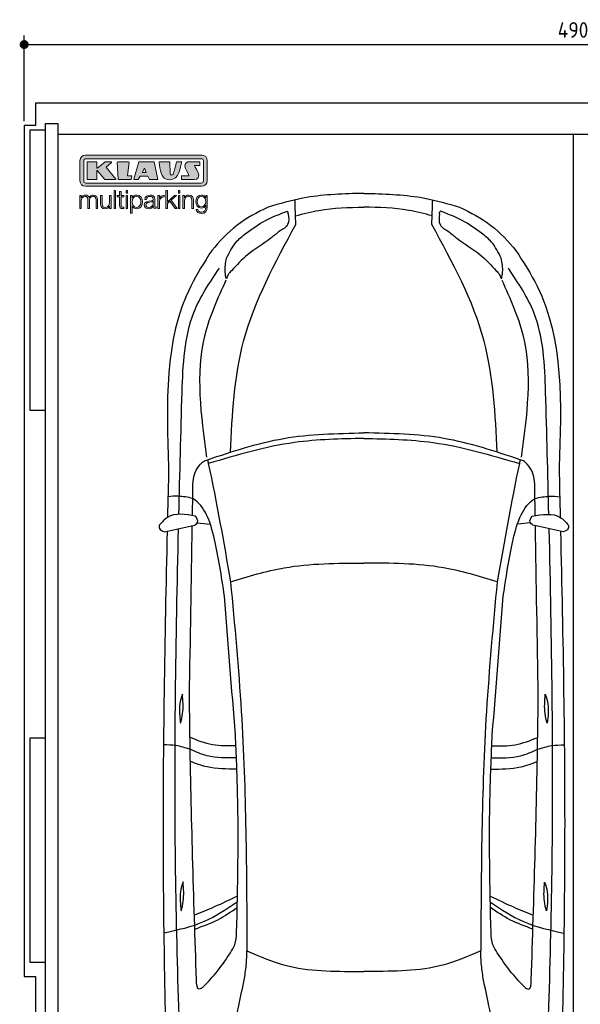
# Model space of a CAD drawing. Header units: millimetres. Extents: x -20 to 5411, y -1049 to 5673.
# Tile 2 of 3: x -20 to 2482, y 1276 to 5673. Entities that reach past the tile are written whole.
import ezdxf

# ---------------------------------------------------------------- set-up
doc = ezdxf.new("R2010")
doc.units = ezdxf.units.MM
for name, color, linetype in [('4', 3, 'Continuous'), ('5', 3, 'Continuous'), ('car', 10, 'Continuous'), ('Logo', 7, 'Continuous')]:
    doc.layers.add(name, color=color, linetype=linetype)
doc.styles.get("Standard").update_dxf_attribs({"font": 'ISOCP.SHX'})
doc.dimstyles.new('GEN-ISO', dxfattribs={"dimscale": 20, "dimtxt": 3.5, "dimasz": 2, "dimexe": 2, "dimexo": 1, "dimgap": 1.5, "dimtad": 1, "dimdec": 1, "dimdsep": 46, "dimtxsty": 'Standard', "dimblk": 'PUNKT', "dimcen": 2, "dimclrd": 256, "dimclre": 256, "dimclrt": 2, "dimadec": 0, "dimazin": 0, "dimtp": 0.1, "dimtm": 0.1, "dimtfac": 0.71, "dimtdec": 1, "dimtmove": 2, "dimatfit": 3, "dimldrblk": 'PUNKT', "dimfxl": 0, "dimtolj": 1, "dimarcsym": 0})

# ---------------------------------------------------------------- blocks, each defined once
blk = doc.blocks.new('PUNKT')
at = {"layer": '4', "color": 0, "linetype": 'ByBlock'}
blk.add_line((-0.5, 0), (-1, 0), dxfattribs=at)
at = {"layer": '4', "color": 0, "linetype": 'ByBlock', "const_width": 0.5}
blk.add_lwpolyline([(-0.25, 0, 1), (0.25, 0, 1)], format="xyb", close=True, dxfattribs=at)
blk = doc.blocks.new('*D4')
at = {"layer": '5', "lineweight": -2}
for p, q in [((0, 5220), (0, 5602.1)), ((4900, 5220), (4900, 5602.1)), ((40, 5562.1), (4860, 5562.1))]:
    blk.add_line(p, q, dxfattribs=at)
at = {"layer": 'DEFPOINTS', "color": 0}
for p in [(4900, 5562.1), (0, 5200), (4900, 5200)]:
    blk.add_point(p, dxfattribs=at)
at = {"layer": '5', "lineweight": -2, "xscale": 40, "yscale": 40, "zscale": 40, "rotation": 180}
blk.add_blockref('PUNKT', (0, 5562.1), dxfattribs=at)
at = {"layer": '5', "lineweight": -2, "xscale": 40, "yscale": 40, "zscale": 40}
blk.add_blockref('PUNKT', (4900, 5562.1), dxfattribs=at)
at = {"layer": '5', "color": 2, "insert": (2450, 5627.1), "char_height": 70, "attachment_point": 5}
blk.add_mtext('490', dxfattribs=at)
blk = doc.blocks.new('KLAUS')
at = {"layer": 'Logo'}
h = blk.add_hatch(color=8, dxfattribs=at)
h.dxf.hatch_style = 2
edge = h.paths.add_edge_path()
edge.add_spline(control_points=[(3.6, 29.09), (2.88, 29.09), (2.3, 28.51), (2.3, 27.8), (2.3, 27.8), (2.3, 16.11), (2.3, 16.11), (2.3, 15.39), (2.88, 14.81), (3.6, 14.81), (3.6, 14.81), (71.16, 14.81), (71.16, 14.81), (71.88, 14.81), (72.46, 15.39), (72.46, 16.11), (72.46, 16.11), (72.46, 27.8), (72.46, 27.8), (72.46, 28.51), (71.88, 29.09), (71.16, 29.09), (71.16, 29.09), (3.6, 29.09), (3.6, 29.09), (3.6, 29.09), (3.6, 29.09), (3.6, 29.09)], knot_values=[0, 0, 0, 0, 1, 1, 1, 2, 2, 2, 3, 3, 3, 4, 4, 4, 5, 5, 5, 6, 6, 6, 7, 7, 7, 8, 8, 8, 9, 9, 9, 9], degree=3, periodic=0)
edge = h.paths.add_edge_path()
edge.add_spline(control_points=[(3.35, 31.23), (3.35, 31.23), (71.47, 31.23), (71.47, 31.23), (73.26, 31.23), (74.71, 29.77), (74.71, 27.99), (74.71, 27.99), (74.71, 16.17), (74.71, 16.17), (74.71, 14.38), (73.26, 12.93), (71.47, 12.93), (71.47, 12.93), (3.35, 12.93), (3.35, 12.93), (1.56, 12.93), (0.11, 14.38), (0.11, 16.17), (0.11, 16.17), (0.11, 27.99), (0.11, 27.99), (0.11, 29.77), (1.56, 31.23), (3.35, 31.23), (3.35, 31.23), (3.35, 31.23), (3.35, 31.23)], knot_values=[0, 0, 0, 0, 1, 1, 1, 2, 2, 2, 3, 3, 3, 4, 4, 4, 5, 5, 5, 6, 6, 6, 7, 7, 7, 8, 8, 8, 9, 9, 9, 9], degree=3, periodic=0)
h = blk.add_hatch(color=8, dxfattribs=at)
h.dxf.hatch_style = 2
edge = h.paths.add_edge_path()
edge.add_spline(control_points=[(4.5, 27.33), (4.5, 27.33), (9.7, 27.33), (9.7, 27.33), (9.84, 27.33), (9.96, 27.22), (9.96, 27.08), (9.96, 27.08), (9.96, 23.69), (9.96, 23.69), (9.96, 23.69), (9.94, 23.64), (10.04, 23.59), (10.14, 23.53), (10.2, 23.57), (10.2, 23.57), (10.2, 23.57), (10.51, 23.75), (10.51, 23.75), (10.51, 23.75), (14.94, 27.33), (14.94, 27.33), (14.94, 27.33), (18.41, 27.33), (18.41, 27.33), (18.41, 27.33), (18.49, 27.33), (18.56, 27.2), (18.65, 27.04), (18.53, 26.91), (18.53, 26.91), (18.53, 26.91), (15.49, 24.11), (15.49, 24.11), (15.49, 24.11), (21.14, 17.06), (21.14, 17.06), (21.14, 17.06), (21.13, 16.91), (21.13, 16.91), (21.08, 16.84), (20.99, 16.82), (20.99, 16.82), (20.99, 16.82), (14.7, 16.82), (14.7, 16.82), (14.7, 16.82), (10.26, 22.17), (10.26, 22.17), (10.26, 22.17), (10.19, 22.24), (10.08, 22.21), (9.97, 22.18), (9.96, 22.11), (9.96, 22.11), (9.96, 22.11), (9.96, 17.08), (9.96, 17.08), (9.96, 16.94), (9.84, 16.82), (9.7, 16.82), (9.7, 16.82), (4.5, 16.82), (4.5, 16.82), (4.36, 16.82), (4.25, 16.94), (4.25, 17.08), (4.25, 17.08), (4.25, 27.08), (4.25, 27.08), (4.25, 27.22), (4.36, 27.33), (4.5, 27.33), (4.5, 27.33), (4.5, 27.33), (4.5, 27.33)], knot_values=[0, 0, 0, 0, 1, 1, 1, 2, 2, 2, 3, 3, 3, 4, 4, 4, 5, 5, 5, 6, 6, 6, 7, 7, 7, 8, 8, 8, 9, 9, 9, 10, 10, 10, 11, 11, 11, 12, 12, 12, 13, 13, 13, 14, 14, 14, 15, 15, 15, 16, 16, 16, 17, 17, 17, 18, 18, 18, 19, 19, 19, 20, 20, 20, 21, 21, 21, 22, 22, 22, 23, 23, 23, 24, 24, 24, 25, 25, 25, 25], degree=3, periodic=0)
h = blk.add_hatch(color=8, dxfattribs=at)
h.dxf.hatch_style = 2
h.paths.add_polyline_path([(22.42, 17.06), (21.97, 27.15), (22.24, 27.33), (28.55, 27.33), (28.86, 26.97), (28.01, 19.08), (30.26, 19.07), (30.44, 18.95), (30.08, 16.95), (29.49, 16.82), (22.6, 16.82)])
h = blk.add_hatch(color=8, dxfattribs=at)
h.paths.add_polyline_path([(36.52, 21.01), (38.93, 21.01), (37.87, 23.57)])
h.paths.add_polyline_path([(34.52, 27.33), (43.65, 27.33), (45.76, 16.94), (45.57, 16.82), (40.83, 16.82), (39.89, 18.95), (35.42, 18.95), (34.27, 16.82), (31.78, 16.82), (31.66, 17)])
h = blk.add_hatch(color=8, dxfattribs=at)
h.dxf.hatch_style = 2
edge = h.paths.add_edge_path()
edge.add_spline(control_points=[(52.69, 27.32), (52.69, 27.32), (52.88, 20.14), (52.88, 20.14), (53.01, 19.89), (53.2, 19.77), (53.43, 19.71), (53.91, 19.59), (54.43, 19.57), (54.64, 20.03), (55.23, 21.34), (56.27, 25.45), (56.6, 27.33), (56.6, 27.33), (59.77, 27.33), (59.77, 27.33), (58.77, 23.9), (58.56, 16.82), (52.63, 16.76), (48.72, 16.72), (48.01, 19.35), (47.27, 22.24), (46.89, 23.68), (46.54, 27.33), (46.54, 27.33), (46.54, 27.33), (52.69, 27.32), (52.69, 27.32), (52.69, 27.32), (52.69, 27.32), (52.69, 27.32)], knot_values=[0, 0, 0, 0, 1, 1, 1, 2, 2, 2, 3, 3, 3, 4, 4, 4, 5, 5, 5, 6, 6, 6, 7, 7, 7, 8, 8, 8, 9, 9, 9, 10, 10, 10, 10], degree=3, periodic=0)
h = blk.add_hatch(color=8, dxfattribs=at)
h.dxf.hatch_style = 2
edge = h.paths.add_edge_path()
edge.add_spline(control_points=[(64.46, 27.33), (64.46, 27.33), (70.31, 27.33), (70.31, 27.33), (70.31, 26.52), (70.31, 26.02), (70.31, 25.12), (70.31, 25.12), (67.3, 25.12), (67.3, 25.12), (67.24, 25.04), (67.25, 25.11), (67.25, 24.91), (67.25, 24.88), (69.73, 20.38), (69.73, 19.57), (69.73, 16.4), (67.22, 16.81), (65.9, 16.82), (65.9, 16.82), (59.59, 16.82), (59.59, 16.82), (59.59, 17.76), (59.59, 18.23), (59.59, 19.14), (59.59, 19.14), (63.75, 19.14), (63.75, 19.14), (63.82, 19.22), (63.81, 19.11), (63.81, 19.31), (63.81, 20.32), (61.58, 23.06), (61.58, 24.63), (61.58, 26.33), (62.83, 27.34), (64.46, 27.33), (64.46, 27.33), (64.46, 27.33), (64.46, 27.33)], knot_values=[0, 0, 0, 0, 1, 1, 1, 2, 2, 2, 3, 3, 3, 4, 4, 4, 5, 5, 5, 6, 6, 6, 7, 7, 7, 8, 8, 8, 9, 9, 9, 10, 10, 10, 11, 11, 11, 12, 12, 12, 13, 13, 13, 13], degree=3, periodic=0)
h = blk.add_hatch(color=30, dxfattribs=at)
h.dxf.hatch_style = 2
edge = h.paths.add_edge_path()
edge.add_spline(control_points=[(0, 0), (0, 0), (0.92, 0), (0.92, 0), (0.92, 0), (0.92, 4.22), (0.92, 4.22), (0.94, 5.8), (1.58, 7), (3.18, 7), (4.35, 7), (4.77, 6.15), (4.76, 5.12), (4.76, 5.12), (4.76, 0), (4.76, 0), (4.76, 0), (5.68, 0), (5.68, 0), (5.68, 0), (5.68, 4.27), (5.68, 4.27), (5.68, 5.68), (6.14, 7), (7.73, 7), (9.05, 7), (9.52, 6.32), (9.52, 5.08), (9.52, 5.08), (9.52, 0), (9.52, 0), (9.52, 0), (10.44, 0), (10.44, 0), (10.44, 0), (10.44, 5.12), (10.44, 5.12), (10.44, 6.91), (9.59, 7.77), (7.94, 7.77), (6.94, 7.77), (5.99, 7.29), (5.54, 6.3), (5.26, 7.29), (4.36, 7.77), (3.37, 7.77), (2.17, 7.77), (1.38, 7.19), (0.89, 6.28), (0.89, 6.28), (0.85, 6.28), (0.85, 6.28), (0.85, 6.28), (0.85, 7.55), (0.85, 7.55), (0.85, 7.55), (0, 7.55), (0, 7.55), (0, 7.55), (0, 0), (0, 0), (0, 0), (0, 0), (0, 0)], knot_values=[0, 0, 0, 0, 1, 1, 1, 2, 2, 2, 3, 3, 3, 4, 4, 4, 5, 5, 5, 6, 6, 6, 7, 7, 7, 8, 8, 8, 9, 9, 9, 10, 10, 10, 11, 11, 11, 12, 12, 12, 13, 13, 13, 14, 14, 14, 15, 15, 15, 16, 16, 16, 17, 17, 17, 18, 18, 18, 19, 19, 19, 20, 20, 20, 21, 21, 21, 21], degree=3, periodic=0)
h = blk.add_hatch(color=30, dxfattribs=at)
h.dxf.hatch_style = 2
edge = h.paths.add_edge_path()
edge.add_spline(control_points=[(18.31, 7.55), (18.31, 7.55), (17.39, 7.55), (17.39, 7.55), (17.39, 7.55), (17.39, 3.59), (17.39, 3.59), (17.39, 2.05), (16.7, 0.56), (15.12, 0.56), (13.66, 0.56), (13.15, 1.27), (13.1, 2.64), (13.1, 2.64), (13.1, 7.55), (13.1, 7.55), (13.1, 7.55), (12.18, 7.55), (12.18, 7.55), (12.18, 7.55), (12.18, 2.65), (12.18, 2.65), (12.18, 0.89), (12.93, -0.22), (14.83, -0.22), (15.96, -0.22), (16.95, 0.35), (17.44, 1.36), (17.44, 1.36), (17.47, 1.36), (17.47, 1.36), (17.47, 1.36), (17.47, 0), (17.47, 0), (17.47, 0), (18.31, 0), (18.31, 0), (18.31, 0), (18.31, 7.55), (18.31, 7.55), (18.31, 7.55), (18.31, 7.55), (18.31, 7.55)], knot_values=[0, 0, 0, 0, 1, 1, 1, 2, 2, 2, 3, 3, 3, 4, 4, 4, 5, 5, 5, 6, 6, 6, 7, 7, 7, 8, 8, 8, 9, 9, 9, 10, 10, 10, 11, 11, 11, 12, 12, 12, 13, 13, 13, 14, 14, 14, 14], degree=3, periodic=0)
h = blk.add_hatch(color=30, dxfattribs=at)
h.dxf.hatch_style = 2
h.paths.add_polyline_path([(20.07, 0), (20.99, 0), (20.99, 10.45), (20.07, 10.45)])
h = blk.add_hatch(color=30, dxfattribs=at)
h.dxf.hatch_style = 2
edge = h.paths.add_edge_path()
edge.add_spline(control_points=[(24.22, 9.82), (24.22, 9.82), (23.3, 9.82), (23.3, 9.82), (23.3, 9.82), (23.3, 7.55), (23.3, 7.55), (23.3, 7.55), (21.98, 7.55), (21.98, 7.55), (21.98, 7.55), (21.98, 6.78), (21.98, 6.78), (21.98, 6.78), (23.3, 6.78), (23.3, 6.78), (23.3, 6.78), (23.3, 1.61), (23.3, 1.61), (23.28, 0.32), (23.71, -0.09), (24.94, -0.09), (25.22, -0.09), (25.48, -0.06), (25.76, -0.06), (25.76, -0.06), (25.76, 0.73), (25.76, 0.73), (25.5, 0.7), (25.23, 0.69), (24.97, 0.69), (24.31, 0.73), (24.22, 1.08), (24.22, 1.68), (24.22, 1.68), (24.22, 6.78), (24.22, 6.78), (24.22, 6.78), (25.76, 6.78), (25.76, 6.78), (25.76, 6.78), (25.76, 7.55), (25.76, 7.55), (25.76, 7.55), (24.22, 7.55), (24.22, 7.55), (24.22, 7.55), (24.22, 9.82), (24.22, 9.82), (24.22, 9.82), (24.22, 9.82), (24.22, 9.82)], knot_values=[0, 0, 0, 0, 1, 1, 1, 2, 2, 2, 3, 3, 3, 4, 4, 4, 5, 5, 5, 6, 6, 6, 7, 7, 7, 8, 8, 8, 9, 9, 9, 10, 10, 10, 11, 11, 11, 12, 12, 12, 13, 13, 13, 14, 14, 14, 15, 15, 15, 16, 16, 16, 17, 17, 17, 17], degree=3, periodic=0)
h = blk.add_hatch(color=30, dxfattribs=at)
h.paths.add_polyline_path([(27.1, 0), (28.03, 0), (28.03, 7.55), (27.1, 7.55)])
h.paths.add_polyline_path([(27.1, 8.98), (28.03, 8.98), (28.03, 10.45), (27.1, 10.45)])
h = blk.add_hatch(color=30, dxfattribs=at)
edge = h.paths.add_edge_path()
edge.add_spline(control_points=[(35.84, 3.78), (35.84, 2.21), (35.12, 0.56), (33.37, 0.56), (31.4, 0.56), (30.72, 2.21), (30.72, 3.78), (30.72, 5.49), (31.33, 7), (33.37, 7), (35.12, 7), (35.84, 5.34), (35.84, 3.78), (35.84, 3.78), (35.84, 3.78), (35.84, 3.78)], knot_values=[0, 0, 0, 0, 1, 1, 1, 2, 2, 2, 3, 3, 3, 4, 4, 4, 5, 5, 5, 5], degree=3, periodic=0)
edge = h.paths.add_edge_path()
edge.add_spline(control_points=[(29.79, -2.8), (29.79, -2.8), (30.72, -2.8), (30.72, -2.8), (30.72, -2.8), (30.72, 1.43), (30.72, 1.43), (30.72, 1.43), (30.74, 1.43), (30.74, 1.43), (31.14, 0.35), (32.24, -0.22), (33.37, -0.22), (35.66, -0.22), (36.76, 1.64), (36.76, 3.78), (36.76, 5.91), (35.66, 7.77), (33.37, 7.77), (32.15, 7.77), (31.1, 7.14), (30.67, 6.12), (30.67, 6.12), (30.64, 6.12), (30.64, 6.12), (30.64, 6.12), (30.64, 7.55), (30.64, 7.55), (30.64, 7.55), (29.79, 7.55), (29.79, 7.55), (29.79, 7.55), (29.79, -2.8), (29.79, -2.8), (29.79, -2.8), (29.79, -2.8), (29.79, -2.8)], knot_values=[0, 0, 0, 0, 1, 1, 1, 2, 2, 2, 3, 3, 3, 4, 4, 4, 5, 5, 5, 6, 6, 6, 7, 7, 7, 8, 8, 8, 9, 9, 9, 10, 10, 10, 11, 11, 11, 12, 12, 12, 12], degree=3, periodic=0)
h = blk.add_hatch(color=30, dxfattribs=at)
edge = h.paths.add_edge_path()
edge.add_spline(control_points=[(43.03, 2.93), (43.04, 1.45), (41.8, 0.56), (40.39, 0.56), (39.53, 0.56), (38.71, 1.13), (38.71, 2.05), (38.71, 3.53), (40.66, 3.51), (42.22, 3.79), (42.47, 3.84), (42.88, 3.91), (43, 4.13), (43, 4.13), (43.03, 4.13), (43.03, 4.13), (43.03, 4.13), (43.03, 2.93), (43.03, 2.93), (43.03, 2.93), (43.03, 2.93), (43.03, 2.93)], knot_values=[0, 0, 0, 0, 1, 1, 1, 2, 2, 2, 3, 3, 3, 4, 4, 4, 5, 5, 5, 6, 6, 6, 7, 7, 7, 7], degree=3, periodic=0)
edge = h.paths.add_edge_path()
edge.add_spline(control_points=[(39.03, 5.24), (39.06, 6.47), (39.91, 7), (41.05, 7), (42.14, 7), (43.03, 6.69), (43.03, 5.45), (43.03, 4.61), (42.6, 4.51), (41.84, 4.42), (39.85, 4.19), (37.79, 4.11), (37.79, 1.99), (37.79, 0.47), (38.93, -0.22), (40.32, -0.22), (41.77, -0.22), (42.43, 0.34), (43.07, 1.32), (43.07, 1.32), (43.1, 1.32), (43.1, 1.32), (43.1, 0.53), (43.25, 0), (44.19, 0), (44.43, 0), (44.58, 0.01), (44.79, 0.06), (44.79, 0.06), (44.79, 0.83), (44.79, 0.83), (44.71, 0.81), (44.6, 0.78), (44.49, 0.78), (44.13, 0.78), (43.95, 0.98), (43.95, 1.33), (43.95, 1.33), (43.95, 5.34), (43.95, 5.34), (43.95, 7.36), (42.5, 7.77), (41.17, 7.77), (39.44, 7.77), (38.2, 7.01), (38.11, 5.24), (38.11, 5.24), (39.03, 5.24), (39.03, 5.24), (39.03, 5.24), (39.03, 5.24), (39.03, 5.24)], knot_values=[0, 0, 0, 0, 1, 1, 1, 2, 2, 2, 3, 3, 3, 4, 4, 4, 5, 5, 5, 6, 6, 6, 7, 7, 7, 8, 8, 8, 9, 9, 9, 10, 10, 10, 11, 11, 11, 12, 12, 12, 13, 13, 13, 14, 14, 14, 15, 15, 15, 16, 16, 16, 17, 17, 17, 17], degree=3, periodic=0)
h = blk.add_hatch(color=30, dxfattribs=at)
h.dxf.hatch_style = 2
edge = h.paths.add_edge_path()
edge.add_spline(control_points=[(45.79, 0), (45.79, 0), (46.71, 0), (46.71, 0), (46.71, 0), (46.71, 4.03), (46.71, 4.03), (46.71, 5.59), (47.85, 6.82), (49.52, 6.73), (49.52, 6.73), (49.52, 7.66), (49.52, 7.66), (48.16, 7.72), (47.14, 7), (46.67, 5.78), (46.67, 5.78), (46.64, 5.78), (46.64, 5.78), (46.64, 5.78), (46.64, 7.55), (46.64, 7.55), (46.64, 7.55), (45.79, 7.55), (45.79, 7.55), (45.79, 7.55), (45.79, 0), (45.79, 0), (45.79, 0), (45.79, 0), (45.79, 0)], knot_values=[0, 0, 0, 0, 1, 1, 1, 2, 2, 2, 3, 3, 3, 4, 4, 4, 5, 5, 5, 6, 6, 6, 7, 7, 7, 8, 8, 8, 9, 9, 9, 10, 10, 10, 10], degree=3, periodic=0)
h = blk.add_hatch(color=30, dxfattribs=at)
h.dxf.hatch_style = 2
h.paths.add_polyline_path([(50.4, 0), (51.32, 0), (51.32, 2.87), (52.82, 4.11), (55.8, 0), (56.96, 0), (53.52, 4.76), (56.74, 7.55), (55.51, 7.55), (51.32, 3.89), (51.32, 10.45), (50.4, 10.45)])
h = blk.add_hatch(color=30, dxfattribs=at)
h.paths.add_polyline_path([(57.74, 0), (58.66, 0), (58.66, 7.55), (57.74, 7.55)])
h.paths.add_polyline_path([(57.74, 8.98), (58.66, 8.98), (58.66, 10.45), (57.74, 10.45)])
h = blk.add_hatch(color=30, dxfattribs=at)
h.dxf.hatch_style = 2
edge = h.paths.add_edge_path()
edge.add_spline(control_points=[(60.41, 0), (60.41, 0), (61.33, 0), (61.33, 0), (61.33, 0), (61.33, 4.41), (61.33, 4.41), (61.36, 5.89), (62.24, 7), (63.7, 7), (65.2, 7), (65.62, 6.02), (65.62, 4.71), (65.62, 4.71), (65.62, 0), (65.62, 0), (65.62, 0), (66.54, 0), (66.54, 0), (66.54, 0), (66.54, 4.86), (66.54, 4.86), (66.54, 6.66), (65.9, 7.77), (63.78, 7.77), (62.71, 7.77), (61.7, 7.16), (61.36, 6.25), (61.36, 6.25), (61.33, 6.25), (61.33, 6.25), (61.33, 6.25), (61.33, 7.55), (61.33, 7.55), (61.33, 7.55), (60.41, 7.55), (60.41, 7.55), (60.41, 7.55), (60.41, 0), (60.41, 0), (60.41, 0), (60.41, 0), (60.41, 0)], knot_values=[0, 0, 0, 0, 1, 1, 1, 2, 2, 2, 3, 3, 3, 4, 4, 4, 5, 5, 5, 6, 6, 6, 7, 7, 7, 8, 8, 8, 9, 9, 9, 10, 10, 10, 11, 11, 11, 12, 12, 12, 13, 13, 13, 14, 14, 14, 14], degree=3, periodic=0)
h = blk.add_hatch(color=30, dxfattribs=at)
edge = h.paths.add_edge_path()
edge.add_spline(control_points=[(71.32, 0.86), (69.62, 0.86), (68.83, 2.34), (68.83, 3.86), (68.83, 5.43), (69.56, 7), (71.32, 7), (73.06, 7), (73.75, 5.34), (73.75, 3.86), (73.75, 2.33), (72.91, 0.86), (71.32, 0.86), (71.32, 0.86), (71.32, 0.86), (71.32, 0.86)], knot_values=[0, 0, 0, 0, 1, 1, 1, 2, 2, 2, 3, 3, 3, 4, 4, 4, 5, 5, 5, 5], degree=3, periodic=0)
edge = h.paths.add_edge_path()
edge.add_spline(control_points=[(74.67, 7.55), (74.67, 7.55), (73.75, 7.55), (73.75, 7.55), (73.75, 7.55), (73.75, 6.25), (73.75, 6.25), (73.75, 6.25), (73.72, 6.25), (73.72, 6.25), (73.35, 7.09), (72.41, 7.77), (71.32, 7.77), (69.13, 7.77), (67.9, 6.05), (67.9, 3.97), (67.9, 1.82), (68.9, 0.09), (71.32, 0.09), (72.4, 0.09), (73.29, 0.72), (73.72, 1.64), (73.72, 1.64), (73.75, 1.64), (73.75, 1.64), (73.75, 1.64), (73.75, 0.61), (73.75, 0.61), (73.75, -1.23), (73.01, -2.24), (71.32, -2.24), (70.29, -2.24), (69.31, -1.85), (69.1, -0.73), (69.1, -0.73), (68.18, -0.73), (68.18, -0.73), (68.31, -2.34), (69.81, -3.02), (71.32, -3.02), (73.79, -3.02), (74.65, -1.64), (74.67, 0.61), (74.67, 0.61), (74.67, 7.55), (74.67, 7.55), (74.67, 7.55), (74.67, 7.55), (74.67, 7.55)], knot_values=[0, 0, 0, 0, 1, 1, 1, 2, 2, 2, 3, 3, 3, 4, 4, 4, 5, 5, 5, 6, 6, 6, 7, 7, 7, 8, 8, 8, 9, 9, 9, 10, 10, 10, 11, 11, 11, 12, 12, 12, 13, 13, 13, 14, 14, 14, 15, 15, 15, 16, 16, 16, 16], degree=3, periodic=0)
at = {"layer": 'Logo', "lineweight": 0}
for points in [[(22.42, 17.06), (21.97, 27.15), (22.24, 27.33), (28.55, 27.33), (28.86, 26.97), (28.01, 19.08), (30.26, 19.07), (30.44, 18.95), (30.08, 16.95), (29.49, 16.82), (22.6, 16.82), (22.42, 17.06), (22.42, 17.06)], [(34.52, 27.33), (43.65, 27.33), (45.76, 16.94), (45.57, 16.82), (40.83, 16.82), (39.89, 18.95), (35.42, 18.95), (34.27, 16.82), (31.78, 16.82), (31.66, 17), (34.52, 27.33), (34.52, 27.33)], [(36.52, 21.01), (38.93, 21.01), (37.87, 23.57), (36.52, 21.01), (36.52, 21.01)], [(20.07, 0), (20.99, 0), (20.99, 10.45), (20.07, 10.45), (20.07, 0), (20.07, 0)], [(27.1, 8.98), (28.03, 8.98), (28.03, 10.45), (27.1, 10.45), (27.1, 8.98), (27.1, 8.98)], [(27.1, 0), (28.03, 0), (28.03, 7.55), (27.1, 7.55), (27.1, 0), (27.1, 0)], [(50.4, 0), (51.32, 0), (51.32, 2.87), (52.82, 4.11), (55.8, 0), (56.96, 0), (53.52, 4.76), (56.74, 7.55), (55.51, 7.55), (51.32, 3.89), (51.32, 10.45), (50.4, 10.45), (50.4, 0), (50.4, 0)], [(57.74, 8.98), (58.66, 8.98), (58.66, 10.45), (57.74, 10.45), (57.74, 8.98), (57.74, 8.98)], [(57.74, 0), (58.66, 0), (58.66, 7.55), (57.74, 7.55), (57.74, 0), (57.74, 0)]]:
    blk.add_lwpolyline(points, dxfattribs=at)
for points, knots in [([(3.35, 31.23), (3.35, 31.23), (71.47, 31.23), (71.47, 31.23), (73.26, 31.23), (74.71, 29.77), (74.71, 27.99), (74.71, 27.99), (74.71, 16.17), (74.71, 16.17), (74.71, 14.38), (73.26, 12.93), (71.47, 12.93), (71.47, 12.93), (3.35, 12.93), (3.35, 12.93), (1.56, 12.93), (0.11, 14.38), (0.11, 16.17), (0.11, 16.17), (0.11, 27.99), (0.11, 27.99), (0.11, 29.77), (1.56, 31.23), (3.35, 31.23), (3.35, 31.23), (3.35, 31.23), (3.35, 31.23)], [0, 0, 0, 0, 1, 1, 1, 2, 2, 2, 3, 3, 3, 4, 4, 4, 5, 5, 5, 6, 6, 6, 7, 7, 7, 8, 8, 8, 9, 9, 9, 9]), ([(3.6, 29.09), (2.88, 29.09), (2.3, 28.51), (2.3, 27.8), (2.3, 27.8), (2.3, 16.11), (2.3, 16.11), (2.3, 15.39), (2.88, 14.81), (3.6, 14.81), (3.6, 14.81), (71.16, 14.81), (71.16, 14.81), (71.88, 14.81), (72.46, 15.39), (72.46, 16.11), (72.46, 16.11), (72.46, 27.8), (72.46, 27.8), (72.46, 28.51), (71.88, 29.09), (71.16, 29.09), (71.16, 29.09), (3.6, 29.09), (3.6, 29.09), (3.6, 29.09), (3.6, 29.09), (3.6, 29.09)], [0, 0, 0, 0, 1, 1, 1, 2, 2, 2, 3, 3, 3, 4, 4, 4, 5, 5, 5, 6, 6, 6, 7, 7, 7, 8, 8, 8, 9, 9, 9, 9]), ([(4.5, 27.33), (4.5, 27.33), (9.7, 27.33), (9.7, 27.33), (9.84, 27.33), (9.96, 27.22), (9.96, 27.08), (9.96, 27.08), (9.96, 23.69), (9.96, 23.69), (9.96, 23.69), (9.94, 23.64), (10.04, 23.59), (10.14, 23.53), (10.2, 23.57), (10.2, 23.57), (10.2, 23.57), (10.51, 23.75), (10.51, 23.75), (10.51, 23.75), (14.94, 27.33), (14.94, 27.33), (14.94, 27.33), (18.41, 27.33), (18.41, 27.33), (18.41, 27.33), (18.49, 27.33), (18.56, 27.2), (18.65, 27.04), (18.53, 26.91), (18.53, 26.91), (18.53, 26.91), (15.49, 24.11), (15.49, 24.11), (15.49, 24.11), (21.14, 17.06), (21.14, 17.06), (21.14, 17.06), (21.13, 16.91), (21.13, 16.91), (21.08, 16.84), (20.99, 16.82), (20.99, 16.82), (20.99, 16.82), (14.7, 16.82), (14.7, 16.82), (14.7, 16.82), (10.26, 22.17), (10.26, 22.17), (10.26, 22.17), (10.19, 22.24), (10.08, 22.21), (9.97, 22.18), (9.96, 22.11), (9.96, 22.11), (9.96, 22.11), (9.96, 17.08), (9.96, 17.08), (9.96, 16.94), (9.84, 16.82), (9.7, 16.82), (9.7, 16.82), (4.5, 16.82), (4.5, 16.82), (4.36, 16.82), (4.25, 16.94), (4.25, 17.08), (4.25, 17.08), (4.25, 27.08), (4.25, 27.08), (4.25, 27.22), (4.36, 27.33), (4.5, 27.33), (4.5, 27.33), (4.5, 27.33), (4.5, 27.33)], [0, 0, 0, 0, 1, 1, 1, 2, 2, 2, 3, 3, 3, 4, 4, 4, 5, 5, 5, 6, 6, 6, 7, 7, 7, 8, 8, 8, 9, 9, 9, 10, 10, 10, 11, 11, 11, 12, 12, 12, 13, 13, 13, 14, 14, 14, 15, 15, 15, 16, 16, 16, 17, 17, 17, 18, 18, 18, 19, 19, 19, 20, 20, 20, 21, 21, 21, 22, 22, 22, 23, 23, 23, 24, 24, 24, 25, 25, 25, 25]), ([(52.69, 27.32), (52.69, 27.32), (52.88, 20.14), (52.88, 20.14), (53.01, 19.89), (53.2, 19.77), (53.43, 19.71), (53.91, 19.59), (54.43, 19.57), (54.64, 20.03), (55.23, 21.34), (56.27, 25.45), (56.6, 27.33), (56.6, 27.33), (59.77, 27.33), (59.77, 27.33), (58.77, 23.9), (58.56, 16.82), (52.63, 16.76), (48.72, 16.72), (48.01, 19.35), (47.27, 22.24), (46.89, 23.68), (46.54, 27.33), (46.54, 27.33), (46.54, 27.33), (52.69, 27.32), (52.69, 27.32), (52.69, 27.32), (52.69, 27.32), (52.69, 27.32)], [0, 0, 0, 0, 1, 1, 1, 2, 2, 2, 3, 3, 3, 4, 4, 4, 5, 5, 5, 6, 6, 6, 7, 7, 7, 8, 8, 8, 9, 9, 9, 10, 10, 10, 10]), ([(64.46, 27.33), (64.46, 27.33), (70.31, 27.33), (70.31, 27.33), (70.31, 26.52), (70.31, 26.02), (70.31, 25.12), (70.31, 25.12), (67.3, 25.12), (67.3, 25.12), (67.24, 25.04), (67.25, 25.11), (67.25, 24.91), (67.25, 24.88), (69.73, 20.38), (69.73, 19.57), (69.73, 16.4), (67.22, 16.81), (65.9, 16.82), (65.9, 16.82), (59.59, 16.82), (59.59, 16.82), (59.59, 17.76), (59.59, 18.23), (59.59, 19.14), (59.59, 19.14), (63.75, 19.14), (63.75, 19.14), (63.82, 19.22), (63.81, 19.11), (63.81, 19.31), (63.81, 20.32), (61.58, 23.06), (61.58, 24.63), (61.58, 26.33), (62.83, 27.34), (64.46, 27.33), (64.46, 27.33), (64.46, 27.33), (64.46, 27.33)], [0, 0, 0, 0, 1, 1, 1, 2, 2, 2, 3, 3, 3, 4, 4, 4, 5, 5, 5, 6, 6, 6, 7, 7, 7, 8, 8, 8, 9, 9, 9, 10, 10, 10, 11, 11, 11, 12, 12, 12, 13, 13, 13, 13]), ([(0, 0), (0, 0), (0.92, 0), (0.92, 0), (0.92, 0), (0.92, 4.22), (0.92, 4.22), (0.94, 5.8), (1.58, 7), (3.18, 7), (4.35, 7), (4.77, 6.15), (4.76, 5.12), (4.76, 5.12), (4.76, 0), (4.76, 0), (4.76, 0), (5.68, 0), (5.68, 0), (5.68, 0), (5.68, 4.27), (5.68, 4.27), (5.68, 5.68), (6.14, 7), (7.73, 7), (9.05, 7), (9.52, 6.32), (9.52, 5.08), (9.52, 5.08), (9.52, 0), (9.52, 0), (9.52, 0), (10.44, 0), (10.44, 0), (10.44, 0), (10.44, 5.12), (10.44, 5.12), (10.44, 6.91), (9.59, 7.77), (7.94, 7.77), (6.94, 7.77), (5.99, 7.29), (5.54, 6.3), (5.26, 7.29), (4.36, 7.77), (3.37, 7.77), (2.17, 7.77), (1.38, 7.19), (0.89, 6.28), (0.89, 6.28), (0.85, 6.28), (0.85, 6.28), (0.85, 6.28), (0.85, 7.55), (0.85, 7.55), (0.85, 7.55), (0, 7.55), (0, 7.55), (0, 7.55), (0, 0), (0, 0), (0, 0), (0, 0), (0, 0)], [0, 0, 0, 0, 1, 1, 1, 2, 2, 2, 3, 3, 3, 4, 4, 4, 5, 5, 5, 6, 6, 6, 7, 7, 7, 8, 8, 8, 9, 9, 9, 10, 10, 10, 11, 11, 11, 12, 12, 12, 13, 13, 13, 14, 14, 14, 15, 15, 15, 16, 16, 16, 17, 17, 17, 18, 18, 18, 19, 19, 19, 20, 20, 20, 21, 21, 21, 21]), ([(18.31, 7.55), (18.31, 7.55), (17.39, 7.55), (17.39, 7.55), (17.39, 7.55), (17.39, 3.59), (17.39, 3.59), (17.39, 2.05), (16.7, 0.56), (15.12, 0.56), (13.66, 0.56), (13.15, 1.27), (13.1, 2.64), (13.1, 2.64), (13.1, 7.55), (13.1, 7.55), (13.1, 7.55), (12.18, 7.55), (12.18, 7.55), (12.18, 7.55), (12.18, 2.65), (12.18, 2.65), (12.18, 0.89), (12.93, -0.22), (14.83, -0.22), (15.96, -0.22), (16.95, 0.35), (17.44, 1.36), (17.44, 1.36), (17.47, 1.36), (17.47, 1.36), (17.47, 1.36), (17.47, 0), (17.47, 0), (17.47, 0), (18.31, 0), (18.31, 0), (18.31, 0), (18.31, 7.55), (18.31, 7.55), (18.31, 7.55), (18.31, 7.55), (18.31, 7.55)], [0, 0, 0, 0, 1, 1, 1, 2, 2, 2, 3, 3, 3, 4, 4, 4, 5, 5, 5, 6, 6, 6, 7, 7, 7, 8, 8, 8, 9, 9, 9, 10, 10, 10, 11, 11, 11, 12, 12, 12, 13, 13, 13, 14, 14, 14, 14]), ([(24.22, 9.82), (24.22, 9.82), (23.3, 9.82), (23.3, 9.82), (23.3, 9.82), (23.3, 7.55), (23.3, 7.55), (23.3, 7.55), (21.98, 7.55), (21.98, 7.55), (21.98, 7.55), (21.98, 6.78), (21.98, 6.78), (21.98, 6.78), (23.3, 6.78), (23.3, 6.78), (23.3, 6.78), (23.3, 1.61), (23.3, 1.61), (23.28, 0.32), (23.71, -0.09), (24.94, -0.09), (25.22, -0.09), (25.48, -0.06), (25.76, -0.06), (25.76, -0.06), (25.76, 0.73), (25.76, 0.73), (25.5, 0.7), (25.23, 0.69), (24.97, 0.69), (24.31, 0.73), (24.22, 1.08), (24.22, 1.68), (24.22, 1.68), (24.22, 6.78), (24.22, 6.78), (24.22, 6.78), (25.76, 6.78), (25.76, 6.78), (25.76, 6.78), (25.76, 7.55), (25.76, 7.55), (25.76, 7.55), (24.22, 7.55), (24.22, 7.55), (24.22, 7.55), (24.22, 9.82), (24.22, 9.82), (24.22, 9.82), (24.22, 9.82), (24.22, 9.82)], [0, 0, 0, 0, 1, 1, 1, 2, 2, 2, 3, 3, 3, 4, 4, 4, 5, 5, 5, 6, 6, 6, 7, 7, 7, 8, 8, 8, 9, 9, 9, 10, 10, 10, 11, 11, 11, 12, 12, 12, 13, 13, 13, 14, 14, 14, 15, 15, 15, 16, 16, 16, 17, 17, 17, 17]), ([(29.79, -2.8), (29.79, -2.8), (30.72, -2.8), (30.72, -2.8), (30.72, -2.8), (30.72, 1.43), (30.72, 1.43), (30.72, 1.43), (30.74, 1.43), (30.74, 1.43), (31.14, 0.35), (32.24, -0.22), (33.37, -0.22), (35.66, -0.22), (36.76, 1.64), (36.76, 3.78), (36.76, 5.91), (35.66, 7.77), (33.37, 7.77), (32.15, 7.77), (31.1, 7.14), (30.67, 6.12), (30.67, 6.12), (30.64, 6.12), (30.64, 6.12), (30.64, 6.12), (30.64, 7.55), (30.64, 7.55), (30.64, 7.55), (29.79, 7.55), (29.79, 7.55), (29.79, 7.55), (29.79, -2.8), (29.79, -2.8), (29.79, -2.8), (29.79, -2.8), (29.79, -2.8)], [0, 0, 0, 0, 1, 1, 1, 2, 2, 2, 3, 3, 3, 4, 4, 4, 5, 5, 5, 6, 6, 6, 7, 7, 7, 8, 8, 8, 9, 9, 9, 10, 10, 10, 11, 11, 11, 12, 12, 12, 12]), ([(35.84, 3.78), (35.84, 2.21), (35.12, 0.56), (33.37, 0.56), (31.4, 0.56), (30.72, 2.21), (30.72, 3.78), (30.72, 5.49), (31.33, 7), (33.37, 7), (35.12, 7), (35.84, 5.34), (35.84, 3.78), (35.84, 3.78), (35.84, 3.78), (35.84, 3.78)], [0, 0, 0, 0, 1, 1, 1, 2, 2, 2, 3, 3, 3, 4, 4, 4, 5, 5, 5, 5]), ([(39.03, 5.24), (39.06, 6.47), (39.91, 7), (41.05, 7), (42.14, 7), (43.03, 6.69), (43.03, 5.45), (43.03, 4.61), (42.6, 4.51), (41.84, 4.42), (39.85, 4.19), (37.79, 4.11), (37.79, 1.99), (37.79, 0.47), (38.93, -0.22), (40.32, -0.22), (41.77, -0.22), (42.43, 0.34), (43.07, 1.32), (43.07, 1.32), (43.1, 1.32), (43.1, 1.32), (43.1, 0.53), (43.25, 0), (44.19, 0), (44.43, 0), (44.58, 0.01), (44.79, 0.06), (44.79, 0.06), (44.79, 0.83), (44.79, 0.83), (44.71, 0.81), (44.6, 0.78), (44.49, 0.78), (44.13, 0.78), (43.95, 0.98), (43.95, 1.33), (43.95, 1.33), (43.95, 5.34), (43.95, 5.34), (43.95, 7.36), (42.5, 7.77), (41.17, 7.77), (39.44, 7.77), (38.2, 7.01), (38.11, 5.24), (38.11, 5.24), (39.03, 5.24), (39.03, 5.24), (39.03, 5.24), (39.03, 5.24), (39.03, 5.24)], [0, 0, 0, 0, 1, 1, 1, 2, 2, 2, 3, 3, 3, 4, 4, 4, 5, 5, 5, 6, 6, 6, 7, 7, 7, 8, 8, 8, 9, 9, 9, 10, 10, 10, 11, 11, 11, 12, 12, 12, 13, 13, 13, 14, 14, 14, 15, 15, 15, 16, 16, 16, 17, 17, 17, 17]), ([(45.79, 0), (45.79, 0), (46.71, 0), (46.71, 0), (46.71, 0), (46.71, 4.03), (46.71, 4.03), (46.71, 5.59), (47.85, 6.82), (49.52, 6.73), (49.52, 6.73), (49.52, 7.66), (49.52, 7.66), (48.16, 7.72), (47.14, 7), (46.67, 5.78), (46.67, 5.78), (46.64, 5.78), (46.64, 5.78), (46.64, 5.78), (46.64, 7.55), (46.64, 7.55), (46.64, 7.55), (45.79, 7.55), (45.79, 7.55), (45.79, 7.55), (45.79, 0), (45.79, 0), (45.79, 0), (45.79, 0), (45.79, 0)], [0, 0, 0, 0, 1, 1, 1, 2, 2, 2, 3, 3, 3, 4, 4, 4, 5, 5, 5, 6, 6, 6, 7, 7, 7, 8, 8, 8, 9, 9, 9, 10, 10, 10, 10]), ([(60.41, 0), (60.41, 0), (61.33, 0), (61.33, 0), (61.33, 0), (61.33, 4.41), (61.33, 4.41), (61.36, 5.89), (62.24, 7), (63.7, 7), (65.2, 7), (65.62, 6.02), (65.62, 4.71), (65.62, 4.71), (65.62, 0), (65.62, 0), (65.62, 0), (66.54, 0), (66.54, 0), (66.54, 0), (66.54, 4.86), (66.54, 4.86), (66.54, 6.66), (65.9, 7.77), (63.78, 7.77), (62.71, 7.77), (61.7, 7.16), (61.36, 6.25), (61.36, 6.25), (61.33, 6.25), (61.33, 6.25), (61.33, 6.25), (61.33, 7.55), (61.33, 7.55), (61.33, 7.55), (60.41, 7.55), (60.41, 7.55), (60.41, 7.55), (60.41, 0), (60.41, 0), (60.41, 0), (60.41, 0), (60.41, 0)], [0, 0, 0, 0, 1, 1, 1, 2, 2, 2, 3, 3, 3, 4, 4, 4, 5, 5, 5, 6, 6, 6, 7, 7, 7, 8, 8, 8, 9, 9, 9, 10, 10, 10, 11, 11, 11, 12, 12, 12, 13, 13, 13, 14, 14, 14, 14]), ([(74.67, 7.55), (74.67, 7.55), (73.75, 7.55), (73.75, 7.55), (73.75, 7.55), (73.75, 6.25), (73.75, 6.25), (73.75, 6.25), (73.72, 6.25), (73.72, 6.25), (73.35, 7.09), (72.41, 7.77), (71.32, 7.77), (69.13, 7.77), (67.9, 6.05), (67.9, 3.97), (67.9, 1.82), (68.9, 0.09), (71.32, 0.09), (72.4, 0.09), (73.29, 0.72), (73.72, 1.64), (73.72, 1.64), (73.75, 1.64), (73.75, 1.64), (73.75, 1.64), (73.75, 0.61), (73.75, 0.61), (73.75, -1.23), (73.01, -2.24), (71.32, -2.24), (70.29, -2.24), (69.31, -1.85), (69.1, -0.73), (69.1, -0.73), (68.18, -0.73), (68.18, -0.73), (68.31, -2.34), (69.81, -3.02), (71.32, -3.02), (73.79, -3.02), (74.65, -1.64), (74.67, 0.61), (74.67, 0.61), (74.67, 7.55), (74.67, 7.55), (74.67, 7.55), (74.67, 7.55), (74.67, 7.55)], [0, 0, 0, 0, 1, 1, 1, 2, 2, 2, 3, 3, 3, 4, 4, 4, 5, 5, 5, 6, 6, 6, 7, 7, 7, 8, 8, 8, 9, 9, 9, 10, 10, 10, 11, 11, 11, 12, 12, 12, 13, 13, 13, 14, 14, 14, 15, 15, 15, 16, 16, 16, 16]), ([(71.32, 0.86), (69.62, 0.86), (68.83, 2.34), (68.83, 3.86), (68.83, 5.43), (69.56, 7), (71.32, 7), (73.06, 7), (73.75, 5.34), (73.75, 3.86), (73.75, 2.33), (72.91, 0.86), (71.32, 0.86), (71.32, 0.86), (71.32, 0.86), (71.32, 0.86)], [0, 0, 0, 0, 1, 1, 1, 2, 2, 2, 3, 3, 3, 4, 4, 4, 5, 5, 5, 5]), ([(43.03, 2.93), (43.04, 1.45), (41.8, 0.56), (40.39, 0.56), (39.53, 0.56), (38.71, 1.13), (38.71, 2.05), (38.71, 3.53), (40.66, 3.51), (42.22, 3.79), (42.47, 3.84), (42.88, 3.91), (43, 4.13), (43, 4.13), (43.03, 4.13), (43.03, 4.13), (43.03, 4.13), (43.03, 2.93), (43.03, 2.93), (43.03, 2.93), (43.03, 2.93), (43.03, 2.93)], [0, 0, 0, 0, 1, 1, 1, 2, 2, 2, 3, 3, 3, 4, 4, 4, 5, 5, 5, 6, 6, 6, 7, 7, 7, 7])]:
    blk.add_open_spline(points, degree=3, knots=knots, dxfattribs=at)

msp = doc.modelspace()

# ---------------------------------------------------------------- linework, layer by layer
for p, q in [((4750, 5160), (150, 5160)), ((2450, 5160), (2450, 218))]:
    msp.add_line(p, q)
msp.add_lwpolyline([(50, 5300), (50, 5200), (0, 5200), (0, 1400), (50, 1400), (50, 0), (4850, 0), (4850, 1400), (4900, 1400), (4900, 5200), (4850, 5200), (4850, 5300)], close=True)
for points in [[(95, 5210), (150, 5210), (150, 30), (122.5, 30)], [(95, 250), (95, 5210)], [(150, 5210), (150, 30)], [(95, 5180), (25, 5180), (25, 3930), (95, 3930)], [(95, 2465), (25, 2465), (25, 1465), (95, 1465)]]:
    msp.add_lwpolyline(points)
at = {"layer": 'car'}
for p, q in [((1516.22, 4897.53), (1498.3, 4897.19)), ((1516.22, 4897.53), (1534.14, 4897.19)), ((772.51, 3426.44), (831.08, 3420.06)), ((2259.89, 3426.41), (2201.32, 3420.04)), ((1493.34, 1423.43), (1516.17, 1423.44)), ((1539.01, 1423.43), (1516.17, 1423.44))]:
    msp.add_line(p, q, dxfattribs=at)
for points in [[(1498.3, 4897.19), (1243.83, 4876.03), (1088.94, 4835.98)], [(1534.14, 4897.19), (1788.61, 4876.03), (1943.5, 4835.97)], [(1212.67, 4758.42), (1208.92, 4868.67)], [(1819.77, 4758.41), (1823.52, 4868.66)], [(1088.94, 4835.98), (948.87, 4754.56), (837.2, 4641.85)], [(990.93, 4720.04), (1077.81, 4776.78), (1174.77, 4817.54)], [(1178.79, 4806.26), (1176.08, 4757.85), (1138.2, 4727.72)], [(1178.79, 4806.26), (1176.84, 4814.85), (1174.77, 4817.54)], [(1211.35, 4797.25), (1315.72, 4821.56), (1516.22, 4836.4)], [(1821.09, 4797.24), (1716.73, 4821.55), (1516.22, 4836.4)], [(1853.65, 4806.25), (1856.36, 4757.84), (1894.24, 4727.71)], [(1853.65, 4806.25), (1855.6, 4814.84), (1857.68, 4817.53)], [(2041.51, 4720.02), (1954.64, 4776.77), (1857.68, 4817.53)], [(1943.5, 4835.97), (2083.57, 4754.54), (2195.24, 4641.83)], [(920.8, 3741.64), (979.62, 4237.95), (1212.67, 4758.42)], [(2111.61, 3741.62), (2052.81, 4237.93), (1819.77, 4758.41)], [(903.32, 4608.26), (946.16, 4679.39), (990.93, 4720.04)], [(1138.2, 4727.72), (1100.48, 4696.95), (997.34, 4623.58), (925.62, 4552.19)], [(1894.24, 4727.71), (1931.95, 4696.94), (2035.1, 4623.56), (2106.81, 4552.18)], [(2129.11, 4608.24), (2086.28, 4679.38), (2041.51, 4720.02)], [(837.2, 4641.85), (743.25, 4483.36), (644.92, 3672.85)], [(2195.24, 4641.83), (2289.18, 4483.34), (2387.49, 3672.83)], [(902.41, 4515.78), (897.02, 4545.09), (903.32, 4608.26)], [(2130.02, 4515.76), (2135.42, 4545.07), (2129.11, 4608.24)], [(704.8, 4009.43), (757.35, 4365.14), (871.23, 4563.09)], [(925.62, 4552.19), (910.66, 4534.16), (902.41, 4515.78)], [(2106.81, 4552.18), (2121.77, 4534.15), (2130.02, 4515.76)], [(2327.62, 4009.4), (2275.08, 4365.11), (2161.2, 4563.07)], [(900.25, 4509.35), (806.73, 4265.88), (814.19, 3719.09)], [(2132.18, 4509.33), (2225.7, 4265.86), (2218.22, 3719.07)], [(818.36, 3707.94), (1158.48, 3803.02), (1516.21, 3827.86)], [(2214.05, 3707.92), (1873.93, 3803.01), (1516.21, 3827.86)], [(1516.21, 3803.33), (1206.85, 3784.85), (822, 3690.99)], [(1516.21, 3803.33), (1825.56, 3784.84), (2210.41, 3690.97)], [(786.79, 3688.6), (799.85, 3700.03), (818.36, 3707.94)], [(818.36, 3707.94), (822, 3690.99), (921.14, 3163.29)], [(2214.05, 3707.92), (2210.41, 3690.97), (2111.25, 3163.28)], [(2245.62, 3688.58), (2232.56, 3700.01), (2214.05, 3707.92)], [(753.03, 3567.98), (763.38, 3650.97), (786.79, 3688.6)], [(2279.38, 3567.96), (2269.03, 3650.95), (2245.62, 3688.58)], [(752.48, 3535.48), (687.41, 3544.99), (641.87, 3542.98)], [(2279.92, 3535.46), (2345, 3544.97), (2390.54, 3542.95)], [(765.21, 3456.68), (639.71, 3450.42), (603.81, 3417.33)], [(761.31, 3415.66), (774.15, 3429.73), (765.21, 3456.68)], [(2271.09, 3415.64), (2258.26, 3429.71), (2267.19, 3456.66)], [(2267.19, 3456.66), (2392.69, 3450.39), (2428.6, 3417.31)], [(603.81, 3417.33), (603.81, 3401.13), (626.02, 3386.33)], [(626.02, 3386.33), (733.61, 3409.41), (761.31, 3415.66)], [(2406.38, 3386.31), (2298.79, 3409.39), (2271.09, 3415.64)], [(2428.6, 3417.31), (2428.6, 3401.11), (2406.38, 3386.31)], [(921.14, 3163.29), (1160.58, 3225.29), (1516.2, 3246.67)], [(2111.25, 3163.28), (1871.82, 3225.28), (1516.2, 3246.67)], [(921.14, 3163.29), (969.05, 2583.66), (994.14, 1514.63)], [(2111.25, 3163.28), (2063.33, 2583.64), (2038.21, 1514.62)], [(942.79, 2479.06), (894.16, 3098.41)], [(2089.59, 2479.05), (2138.24, 3098.39)], [(706.29, 2660.5), (694.71, 2617.28), (698.17, 2531.98)], [(698.17, 2531.98), (707.17, 2574.44), (706.29, 2660.5)], [(768.77, 1386.42), (739.88, 2484.5), (737.68, 2650.67)], [(2263.58, 1386.4), (2292.5, 2484.47), (2294.7, 2650.65)], [(2334.21, 2531.96), (2325.21, 2574.42), (2326.09, 2660.48)], [(2326.09, 2660.48), (2337.67, 2617.25), (2334.21, 2531.96)], [(944.95, 2430.91), (840.54, 2434.98), (740.12, 2468.4)], [(948.34, 1595.81), (952.84, 2216.98), (942.79, 2479.06)], [(2084.01, 1595.8), (2079.53, 2216.97), (2089.59, 2479.05)], [(2087.43, 2430.9), (2191.83, 2434.96), (2292.25, 2468.38)], [(740.99, 2414.94), (677.3, 2431.36), (621.58, 2434.61)], [(2291.38, 2414.91), (2355.08, 2431.33), (2410.8, 2434.58)], [(947.28, 2377.3), (816.26, 2386.12), (740.99, 2414.94)], [(2085.1, 2377.28), (2216.11, 2386.1), (2291.38, 2414.91)], [(949.32, 2326.64), (816.08, 2336.29), (741.96, 2360.42)], [(2083.05, 2326.62), (2216.29, 2336.27), (2290.41, 2360.39)], [(709.18, 1822.38), (697.6, 1779.16), (701.06, 1693.86)], [(701.06, 1693.86), (710.06, 1736.32), (709.18, 1822.38)], [(2331.3, 1693.84), (2322.3, 1736.3), (2323.18, 1822.36)], [(2323.18, 1822.36), (2334.76, 1779.14), (2331.3, 1693.84)], [(951.96, 1759.04), (848.44, 1710.96), (759.69, 1673.8)], [(2080.4, 1759.03), (2183.91, 1710.94), (2272.67, 1673.78)], [(951.43, 1733.04), (803.11, 1645.42), (623.17, 1594)], [(2080.93, 1733.02), (2229.24, 1645.4), (2409.18, 1593.97)], [(761.6, 1612.32), (864.06, 1653.7), (950.91, 1708.94)], [(2270.76, 1612.3), (2168.3, 1653.69), (2081.44, 1708.93)], [(920.7, 1505.81), (939.77, 1541.74), (948.34, 1595.81)], [(2111.65, 1505.79), (2092.58, 1541.73), (2084.01, 1595.8)], [(983.16, 1391.47), (991.86, 1459.12), (994.14, 1514.63)], [(994.14, 1514.63), (1164.19, 1450.95), (1493.34, 1423.43)], [(2038.21, 1514.62), (1868.16, 1450.94), (1539.01, 1423.43)], [(2049.19, 1391.46), (2040.48, 1459.1), (2038.21, 1514.62)], [(799.38, 1353.98), (781.04, 1343.78), (768.77, 1386.42)], [(892.92, 965), (958.06, 1270.02), (983.16, 1391.47)], [(2139.41, 964.98), (2074.28, 1270.01), (2049.19, 1391.46)], [(2232.97, 1353.96), (2251.3, 1343.76), (2263.58, 1386.4)]]:
    msp.add_spline(points, degree=3, dxfattribs=at)
for points in [[(690.5, 3464.1), (694.94, 3645.87), (699.87, 3827.65), (704.8, 4009.43)], [(2341.91, 3464.07), (2337.47, 3645.85), (2332.55, 3827.63), (2327.62, 4009.4)], [(644.92, 3672.85), (643.17, 3598.71), (641.43, 3524.56), (639.71, 3450.42)], [(2387.49, 3672.83), (2389.23, 3598.68), (2390.98, 3524.54), (2392.69, 3450.39)], [(751.2, 3458.91), (751.81, 3495.26), (752.42, 3531.62), (753.03, 3567.98)], [(2281.2, 3458.89), (2280.59, 3495.24), (2279.99, 3531.6), (2279.38, 3567.96)], [(737.68, 2650.67), (741.93, 2904.85), (746.19, 3159.02), (750.44, 3413.19)], [(2294.7, 2650.65), (2290.46, 2904.82), (2286.21, 3159), (2281.96, 3413.17)]]:
    msp.add_open_spline(points, degree=3, dxfattribs=at)
for points, knots in [([(894.16, 3098.41), (880.48, 3187.88), (851.53, 3377.23), (807.29, 3499.42), (752.48, 3535.48)], [0, 0, 0, 0, 271.1433691, 573.8124327, 573.8124327, 573.8124327, 573.8124327]), ([(2138.24, 3098.39), (2151.92, 3187.86), (2180.87, 3377.21), (2225.12, 3499.4), (2279.92, 3535.46)], [0, 0, 0, 0, 271.1433691, 573.8124327, 573.8124327, 573.8124327, 573.8124327]), ([(638.3, 3388.91), (627.37, 2909.83), (610.31, 2014.28), (631.34, 1118.77), (641.12, 702.31)], [283.9698587, 283.9698587, 283.9698587, 283.9698587, 1721.3370464, 2970.9050259, 2970.9050259, 2970.9050259, 2970.9050259]), ([(712.65, 619.28), (696.79, 1050.28), (662.67, 1976.88), (677.15, 2903.83), (688.94, 3399.64)], [0, 0, 0, 0, 1293.6136458, 2781.0913078, 2781.0913078, 2781.0913078, 2781.0913078]), ([(2319.67, 619.26), (2335.55, 1050.26), (2369.69, 1976.85), (2355.23, 2903.8), (2343.46, 3399.62)], [0, 0, 0, 0, 1293.6136458, 2781.0913078, 2781.0913078, 2781.0913078, 2781.0913078]), ([(2394.1, 3388.89), (2405.01, 2909.81), (2422.05, 2014.25), (2401, 1118.74), (2391.21, 702.28)], [283.9698587, 283.9698587, 283.9698587, 283.9698587, 1721.3370464, 2970.9050259, 2970.9050259, 2970.9050259, 2970.9050259]), ([(799.38, 1353.98), (821.3, 1376.92), (865.25, 1424.68), (901.93, 1478.34), (920.7, 1505.81)], [34.3542142, 34.3542142, 34.3542142, 34.3542142, 129.366936, 229.0092112, 229.0092112, 229.0092112, 229.0092112]), ([(2232.97, 1353.96), (2211.05, 1376.9), (2167.09, 1424.66), (2130.42, 1478.32), (2111.65, 1505.79)], [34.3542142, 34.3542142, 34.3542142, 34.3542142, 129.366936, 229.0092112, 229.0092112, 229.0092112, 229.0092112])]:
    msp.add_open_spline(points, degree=3, knots=knots, dxfattribs=at)

# ---------------------------------------------------------------- block references
at = {"xscale": 7.622047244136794, "yscale": 7.622047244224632, "zscale": 7.622047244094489, "rotation": 0.01107024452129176}
msp.add_blockref('KLAUS', (248.06, 4830.5), dxfattribs=at)

# ---------------------------------------------------------------- dimensions: what is measured, and where the dimension line sits
at = {"layer": '5'}
dim = msp.add_linear_dim(base=(4900, 5562.06), p1=(0, 5200), p2=(4900, 5200), dimstyle='GEN-ISO', override={"dimlfac": 0.1, "dimtolj": 0}, dxfattribs=at)
dim.commit()
dim.dimension.update_dxf_attribs({"geometry": '*D4', "text_midpoint": (2450, 5627.06)})

doc.saveas('drawing.dxf')
